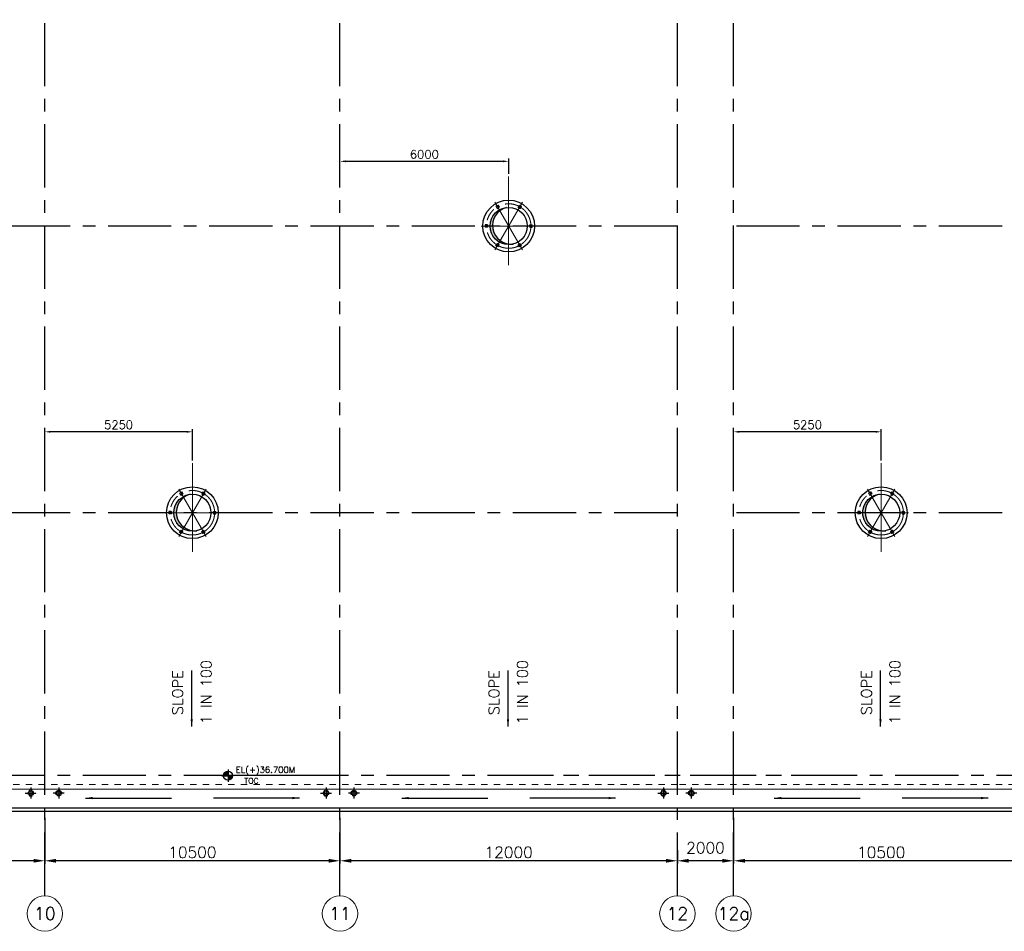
# Model space of a CAD drawing. Header units: inches. Extents: x 0 to 1544102, y -512776 to 23144100.
# Tile 69 of 256: x 502321 to 537343, y -450187 to -417757. Entities that reach past the tile are written whole.
import ezdxf
from ezdxf.enums import TextEntityAlignment as Align

# ---------------------------------------------------------------- set-up
doc = ezdxf.new("R2010")
doc.units = ezdxf.units.IN
doc.header["$LTSCALE"] = 1800
doc.header["$MEASUREMENT"] = 0
for name, pattern in [('CENTER', [2, 1.25, -0.25, 0.25, -0.25]), ('CENTER2', [1.125, 0.75, -0.125, 0.125, -0.125]), ('HIDDEN2', [0.1875, 0.125, -0.0625]), ('HIDDENS', [0.25, 0.125, -0.125])]:
    doc.linetypes.add(name, pattern=pattern)
doc.layers.get('0').update_dxf_attribs({"color": 253, "lineweight": 9})
for name, color, linetype in [('1', 7, 'Continuous'), ('DIM', 4, 'Continuous'), ('GRID', 251, 'CENTER'), ('RAIN WATER', 6, 'Continuous'), ('ROOF', 11, 'Continuous'), ('ROOFLIGHT', 12, 'Continuous'), ('WALL', 6, 'Continuous')]:
    doc.layers.add(name, color=color, linetype=linetype)
for name, color, linetype, lineweight in [('A-CUT OUT', 3, 'Continuous', 30), ('ARROW', 3, 'Continuous', 13), ('CL', 8, 'CENTER', 15), ('CNOTE', 3, 'Continuous', 15), ('CONCRETE', 145, 'Continuous', 15), ('CTEXT2', 3, 'Continuous', 25), ('dimension line', 4, 'Continuous', 13)]:
    doc.layers.add(name, color=color, linetype=linetype, lineweight=lineweight)
doc.styles.add('COMPLEX', font='complex')
doc.styles.add('ROAMNS', font='ROMANS.shx')
doc.styles.add('ROMANS', font='romans.shx')
doc.styles.add('SIMPLEX-25', font='simplex.shx')
doc.styles.get("Standard").update_dxf_attribs({"font": 'arial.ttf'})
doc.dimstyles.new('DIM INT 1', dxfattribs={"dimtxt": 300, "dimasz": 200, "dimexe": 100, "dimexo": 100, "dimgap": 100, "dimtad": 1, "dimdec": 0, "dimzin": 13, "dimdsep": 46, "dimlunit": 5, "dimtxsty": 'ROAMNS', "dimblk1": 'CLOSEDBLANK', "dimcen": 0.09, "dimclrd": 9, "dimclre": 9, "dimclrt": 4, "dimadec": 0, "dimazin": 0, "dimtfac": 1, "dimtdec": 0, "dimtix": 1, "dimtmove": 2, "dimatfit": 3, "dimfxl": 1, "dimtolj": 1, "dimtzin": 13, "dimarcsym": 0})
doc.dimstyles.new('DIM100 x2', dxfattribs={"dimscale": 0, "dimtxt": 400, "dimasz": 400, "dimexe": 100, "dimexo": 100, "dimgap": 100, "dimtad": 1, "dimdec": 0, "dimzin": 13, "dimdsep": 46, "dimtxsty": 'ROMANS', "dimblk2": 'OBLIQUE', "dimcen": 100, "dimdle": 100, "dimclrd": 9, "dimclre": 9, "dimclrt": 4, "dimadec": 0, "dimazin": 0, "dimtfac": 1.1, "dimtdec": 0, "dimtix": 1, "dimtmove": 2, "dimatfit": 3, "dimfxl": 1, "dimtolj": 1, "dimtzin": 13, "dimarcsym": 0})
doc.dimstyles.new('MAIN', dxfattribs={"dimtxt": 350, "dimasz": 250, "dimexe": 20, "dimexo": 20, "dimgap": 100, "dimtad": 1, "dimdec": 0, "dimzin": 0, "dimdsep": 46, "dimtxsty": 'ROMANS', "dimcen": 0.09, "dimclrd": 256, "dimclre": 9, "dimclrt": 256, "dimadec": 0, "dimazin": 0, "dimtfac": 1, "dimtdec": 0, "dimtofl": 0, "dimtmove": 0, "dimatfit": 3, "dimfxl": 0.18, "dimtolj": 1, "dimtzin": 0, "dimarcsym": 0})

# ---------------------------------------------------------------- blocks, each defined once
blk = doc.blocks.new('*D614')
at = {"layer": 'dimension line', "color": 9, "lineweight": -2, "transparency": 16777216}
for p, q in [((525714, -447678), (525714, -447778)), ((527314, -447678), (526114, -447678)), ((527714, -447677), (527714, -447778))]:
    blk.add_line(p, q, dxfattribs=at)
at = {"layer": 'dimension line', "color": 9, "transparency": 16777216}
for points in [[(526114, -447611), (526114, -447745), (525714, -447678)], [(527314, -447611), (527314, -447745), (527714, -447678)]]:
    blk.add_solid(points, dxfattribs=at)
at = {"layer": 'dimension line', "color": 4, "transparency": 16777216, "insert": (526714, -447215), "char_height": 400, "attachment_point": 5, "style": 'ROMANS'}
blk.add_mtext('\\A1;2000', dxfattribs=at)
blk = doc.blocks.new('_Oblique')
at = {"color": 0, "linetype": 'ByBlock', "lineweight": -2}
blk.add_line((-0.5, -0.5), (0.5, 0.5), dxfattribs=at)
blk = doc.blocks.new('*D617')
at = {"layer": 'dimension line', "color": 9, "lineweight": -2, "transparency": 16777216}
for p, q in [((527714, -446152), (527714, -447778)), ((538214, -447296), (538214, -447778)), ((537814, -447678), (528114, -447678))]:
    blk.add_line(p, q, dxfattribs=at)
at = {"layer": 'dimension line', "color": 9, "transparency": 16777216}
for points in [[(528114, -447611), (528114, -447745), (527714, -447678)], [(537814, -447611), (537814, -447745), (538214, -447678)]]:
    blk.add_solid(points, dxfattribs=at)
at = {"layer": 'dimension line', "color": 4, "transparency": 16777216, "insert": (532964, -447378), "char_height": 400, "attachment_point": 5, "style": 'ROMANS'}
blk.add_mtext('\\A1;10500', dxfattribs=at)
blk = doc.blocks.new('*D619')
at = {"layer": 'dimension line', "color": 9, "lineweight": -2, "transparency": 16777216}
for p, q in [((513714, -446152), (513714, -447778)), ((525714, -447296), (525714, -447778)), ((525314, -447678), (514114, -447678))]:
    blk.add_line(p, q, dxfattribs=at)
at = {"layer": 'dimension line', "color": 9, "transparency": 16777216}
for points in [[(514114, -447611), (514114, -447745), (513714, -447678)], [(525314, -447611), (525314, -447745), (525714, -447678)]]:
    blk.add_solid(points, dxfattribs=at)
at = {"layer": 'dimension line', "color": 4, "transparency": 16777216, "insert": (519714, -447378), "char_height": 400, "attachment_point": 5, "style": 'ROMANS'}
blk.add_mtext('\\A1;12000', dxfattribs=at)
blk = doc.blocks.new('*D620')
at = {"layer": 'dimension line', "color": 9, "lineweight": -2, "transparency": 16777216}
for p, q in [((503214, -446152), (503214, -447778)), ((513714, -447296), (513714, -447778)), ((513314, -447678), (503614, -447678))]:
    blk.add_line(p, q, dxfattribs=at)
at = {"layer": 'dimension line', "color": 9, "transparency": 16777216}
for points in [[(503614, -447611), (503614, -447745), (503214, -447678)], [(513314, -447611), (513314, -447745), (513714, -447678)]]:
    blk.add_solid(points, dxfattribs=at)
at = {"layer": 'dimension line', "color": 4, "transparency": 16777216, "insert": (508464, -447378), "char_height": 400, "attachment_point": 5, "style": 'ROMANS'}
blk.add_mtext('\\A1;10500', dxfattribs=at)
blk = doc.blocks.new('*D621')
at = {"layer": 'dimension line', "color": 9, "lineweight": -2, "transparency": 16777216}
for p, q in [((492214, -446152), (492214, -447778)), ((503214, -447296), (503214, -447778)), ((502814, -447678), (492614, -447678))]:
    blk.add_line(p, q, dxfattribs=at)
at = {"layer": 'dimension line', "color": 9, "transparency": 16777216}
for points in [[(492614, -447611), (492614, -447745), (492214, -447678)], [(502814, -447611), (502814, -447745), (503214, -447678)]]:
    blk.add_solid(points, dxfattribs=at)
at = {"layer": 'dimension line', "color": 4, "transparency": 16777216, "insert": (497714, -447378), "char_height": 400, "attachment_point": 5, "style": 'ROMANS'}
blk.add_mtext('\\A1;11000', dxfattribs=at)
blk = doc.blocks.new('GRD')
at = {"layer": 'CL', "linetype": 'Continuous'}
blk.add_circle((0, 419.99985), 419.99985, dxfattribs=at)
at = {"layer": 'CL', "color": 4, "style": 'COMPLEX'}
blk.add_attdef('GRD', text='', height=300, dxfattribs=at).set_placement((0, 419.99985), align=Align.MIDDLE)
blk = doc.blocks.new('RWDP')
at = {"layer": 'RAIN WATER', "linetype": 'CENTER2', "ltscale": 0.05}
for p, q in [((695, -625), (295, -625)), ((495, -425), (495, -825))]:
    blk.add_line(p, q, dxfattribs=at)
at = {"layer": 'RAIN WATER', "linetype": 'HIDDEN2', "ltscale": 0.25}
blk.add_circle((495, -625), 100, dxfattribs=at)
at = {"layer": 'RAIN WATER', "ltscale": 0.25}
blk.add_circle((495, -625), 75, dxfattribs=at)
blk = doc.blocks.new('PL-FFL2')
at = {"layer": 'A-CUT OUT'}
h = blk.add_hatch(color=7, dxfattribs=at)
h.paths.add_polyline_path([(3.09, 1.96, 0.414214), (1.09, -0.04), (3.09, -0.04)])
h.paths.add_polyline_path([(5.09, -0.04), (3.09, -0.04), (3.09, -2.04, 0.414214)])
at = {"color": 1, "linetype": 'Continuous'}
for p, q in [((3.09, 2.74), (3.09, -2.74)), ((29.24, 0), (4.78, 0)), ((4.78, 0), (5.09, 0)), ((0.31, -0.04), (5.09, -0.04))]:
    blk.add_line(p, q, dxfattribs=at)
blk.add_circle((3.09, -0.04), 2, dxfattribs=at)
at = {"color": 4, "linetype": 'Continuous'}
blk.add_attdef('EL(+)', text='', height=2.75, dxfattribs=at).set_placement((18.98, 2.4), align=Align.MIDDLE)
at = {"color": 3, "linetype": 'Continuous'}
blk.add_attdef('XXX', text='', height=2.5, dxfattribs=at).set_placement((18.44, -3.52), align=Align.MIDDLE)
blk = doc.blocks.new('A$C143F1039')
at = {"layer": 'DIM'}
for points in [[(-355, 674), (-380, 742), (-338, 669), (-411, 628)], [(405, 649), (338, 669), (411, 628), (453, 700)], [(-759, 31), (-749, -42), (-749, 42), (-833, 42)], [(749, 42), (749, -42), (833, -42), (764, -27)], [(-407, -649), (-338, -669), (-411, -628), (-453, -700)], [(338, -669), (411, -628), (359, -674), (380, -742)]]:
    blk.add_hatch(color=5, dxfattribs=at).paths.add_polyline_path(points)
at = {"layer": 'ROOF'}
h = blk.add_hatch(color=5, dxfattribs=at)
h.paths.add_polyline_path([(-660, 0), (-572, 0, -0.350453), (-73, 656, 0.381936)])
h.paths.add_polyline_path([(0, -660), (0, -638, -0.368877), (-572, 0), (-660, 0, 0.414214)])
at = {"layer": 'ROOFLIGHT'}
blk.add_hatch(color=5, dxfattribs=at).paths.add_polyline_path([(161, -640, -0.061238), (0, -638), (0, -660, 0.061706)])
at = {"layer": 'CL'}
for p, q in [((0, 1762), (0, -1762)), ((0, 1322), (0, -1322)), ((-487, -843), (487, 843)), ((487, -843), (-487, 843)), ((0, -974), (0, 974)), ((974, 0), (-974, 0)), ((730, 0), (-730, 0))]:
    blk.add_line(p, q, dxfattribs=at)
at = {"layer": 'CL', "color": 6}
for p, q in [((-379, 744), (-455, 701)), ((-455, 701), (-411, 625)), ((-379, 744), (-336, 669)), ((379, 744), (336, 669)), ((455, 701), (379, 744)), ((455, 701), (411, 625)), ((-336, 669), (-411, 625)), ((411, 625), (336, 669)), ((-834, 44), (-747, 44)), ((-834, 44), (-834, -44)), ((747, -44), (747, 44)), ((834, 44), (747, 44)), ((834, -44), (834, 44)), ((-834, -44), (-747, -44)), ((834, -44), (747, -44)), ((-455, -701), (-411, -625)), ((-379, -744), (-336, -669)), ((336, -669), (411, -625)), ((379, -744), (336, -669)), ((455, -701), (411, -625)), ((-455, -701), (-379, -744)), ((379, -744), (455, -701))]:
    blk.add_line(p, q, dxfattribs=at)
at = {"layer": 'CL'}
blk.add_circle((0, 0), 791, dxfattribs=at)
at = {"layer": 'CNOTE'}
blk.add_circle((0, 0), 660, dxfattribs=at)
at = {"layer": 'DIM'}
for points in [[(-355, 674), (-380, 742), (-338, 669), (-411, 628)], [(405, 649), (338, 669), (411, 628), (453, 700)], [(-759, 31), (-749, -42), (-749, 42), (-833, 42)], [(749, 42), (749, -42), (833, -42), (764, -27)], [(-407, -649), (-338, -669), (-411, -628), (-453, -700)], [(338, -669), (411, -628), (359, -674), (380, -742)]]:
    blk.add_lwpolyline(points, close=True, dxfattribs=at)
at = {"layer": 'ROOF', "color": 5}
for p, q in [((-747, 44), (-747, -44)), ((-411, -625), (-336, -669))]:
    blk.add_line(p, q, dxfattribs=at)
at = {"layer": 'ROOF'}
for p, q in [((-747, 44), (-747, -44)), ((-411, -625), (-336, -669))]:
    blk.add_line(p, q, dxfattribs=at)
at = {"layer": 'ROOFLIGHT'}
for p, q in [((747, 44), (747, -44)), ((747, -44), (834, -44))]:
    blk.add_line(p, q, dxfattribs=at)
for radius in [921, 660]:
    blk.add_circle((0, 0), radius, dxfattribs=at)
blk.add_arc((88, 16), 660, 104.124, 276.3854, dxfattribs=at)
blk = doc.blocks.new('*D2162')
at = {"layer": 'DIM', "color": 9, "lineweight": -2, "transparency": 16777216}
for p, q in [((513714, -423437), (513714, -422695)), ((519714, -423235), (519714, -422695)), ((513914, -422795), (519514, -422795))]:
    blk.add_line(p, q, dxfattribs=at)
at = {"layer": 'DIM', "color": 9, "transparency": 16777216}
for points in [[(513914, -422762), (513914, -422829), (513714, -422795)], [(519514, -422762), (519514, -422829), (519714, -422795)]]:
    blk.add_solid(points, dxfattribs=at)
at = {"layer": 'DIM', "color": 4, "transparency": 16777216, "insert": (516714, -422545), "char_height": 300, "attachment_point": 5, "style": 'ROAMNS'}
blk.add_mtext('\\A1;6000', dxfattribs=at)
blk = doc.blocks.new('_ClosedBlank')
at = {"color": 0, "linetype": 'ByBlock', "lineweight": -2}
for p, q in [((-1, 0.17), (0, 0)), ((-1, 0.17), (-1, -0.17)), ((0, 0), (-1, -0.17))]:
    blk.add_line(p, q, dxfattribs=at)
blk = doc.blocks.new('*D2173')
at = {"layer": 'DIM', "color": 9, "lineweight": -2, "transparency": 16777216}
for p, q in [((527714, -433273), (527714, -432318)), ((532764, -432418), (527914, -432418)), ((532964, -433435), (532964, -432318))]:
    blk.add_line(p, q, dxfattribs=at)
at = {"layer": 'DIM', "color": 9, "transparency": 16777216}
for points in [[(527914, -432385), (527914, -432452), (527714, -432418)], [(532764, -432385), (532764, -432452), (532964, -432418)]]:
    blk.add_solid(points, dxfattribs=at)
at = {"layer": 'DIM', "color": 4, "transparency": 16777216, "insert": (530339, -432168), "char_height": 300, "attachment_point": 5, "style": 'ROAMNS'}
blk.add_mtext('\\A1;5250', dxfattribs=at)
blk = doc.blocks.new('*D2174')
at = {"layer": 'DIM', "color": 9, "lineweight": -2, "transparency": 16777216}
for p, q in [((503214, -433600), (503214, -432318)), ((508264, -432418), (503414, -432418)), ((508464, -433435), (508464, -432318))]:
    blk.add_line(p, q, dxfattribs=at)
at = {"layer": 'DIM', "color": 9, "transparency": 16777216}
for points in [[(503414, -432385), (503414, -432452), (503214, -432418)], [(508264, -432385), (508264, -432452), (508464, -432418)]]:
    blk.add_solid(points, dxfattribs=at)
at = {"layer": 'DIM', "color": 4, "transparency": 16777216, "insert": (505839, -432168), "char_height": 300, "attachment_point": 5, "style": 'ROAMNS'}
blk.add_mtext('\\A1;5250', dxfattribs=at)

msp = doc.modelspace()

# ---------------------------------------------------------------- linework, layer by layer
at = {"linetype": 'HIDDENS'}
for p, q in [((525713.7, -444962.3), (403063.7, -444962.3)), ((648863.7, -444962.3), (525713.7, -444962.3))]:
    msp.add_line(p, q, dxfattribs=at)
at = {"layer": 'CONCRETE'}
for p, q in [((525713.7, -445127.3), (403063.7, -445127.3)), ((648863.7, -445127.3), (525713.7, -445127.3))]:
    msp.add_line(p, q, dxfattribs=at)
at = {"layer": 'GRID'}
for p, q in [((527713.7, -448927.3), (527713.7, -387147.3)), ((503213.7, -448927.3), (503213.7, -398147.3)), ((513713.7, -448927.3), (513713.7, -398147.3)), ((525713.7, -448927.3), (525713.7, -398147.3)), ((525713.7, -448927.3), (525713.7, -398147.3)), ((525713.7, -425097.3), (403063.7, -425097.3)), ((648863.7, -425097.3), (527713.7, -425097.3)), ((525713.7, -435297.3), (403063.7, -435297.3)), ((648863.7, -435297.3), (527713.7, -435297.3)), ((532013.7, -444647.3), (399465.66, -444647.3)), ((654513.7, -444647.3), (519413.7, -444647.3))]:
    msp.add_line(p, q, dxfattribs=at)
at = {"layer": 'WALL'}
for p, q in [((525713.7, -445802.3), (403063.7, -445802.3)), ((648863.7, -445802.3), (525713.7, -445802.3)), ((525713.7, -445927.3), (402938.7, -445927.3)), ((648988.7, -445927.3), (525713.7, -445927.3))]:
    msp.add_line(p, q, dxfattribs=at)

# ---------------------------------------------------------------- block references
at = {"layer": '1', "color": 6}
ref = msp.add_blockref('PL-FFL2', (509484.6, -444647.76), dxfattribs=dict(at, xscale=80, yscale=80, zscale=80))
ref.add_attrib('XXX', 'TOC', dxfattribs={"layer": '0', "color": 3, "linetype": 'Continuous', "height": 200, "style": 'SIMPLEX-25'}).set_placement((510566.25, -444834.71), align=Align.MIDDLE)
ref.add_attrib('EL(+)', 'EL(+)36.700M', dxfattribs={"layer": '0', "color": 4, "linetype": 'Continuous', "height": 220, "style": 'SIMPLEX-25'}).set_placement((511063, -444455.99), align=Align.MIDDLE)
at = {"layer": 'CNOTE'}
for p in [(519713.62, -425097.46), (508463.7, -435297.28), (532963.7, -435297.28)]:
    msp.add_blockref('A$C143F1039', p, dxfattribs=at)
at = {"layer": 'DIM', "xscale": 1.5, "yscale": 1.5, "zscale": 1.5}
for p, values in [((503213.83, -450187.3), {'GRD': '10'}), ((513713.83, -450187.3), {'GRD': '11'}), ((525713.83, -450187.3), {'GRD': '12'}), ((527713.83, -450187.3), {'GRD': '12a'})]:
    msp.add_blockref('GRD', p, dxfattribs=at).add_auto_attribs(values)
at = {"layer": 'RAIN WATER', "xscale": -1}
for p in [(503213.7, -444647.3), (513713.7, -444647.3), (525713.7, -444647.3)]:
    msp.add_blockref('RWDP', p, dxfattribs=at)
at = {"layer": 'RAIN WATER'}
for p in [(503213.7, -444647.3), (513713.7, -444647.3), (525713.7, -444647.3)]:
    msp.add_blockref('RWDP', p, dxfattribs=at)

# ---------------------------------------------------------------- texts
at = {"layer": 'CTEXT2', "style": 'ROMANS'}
for s, p in [('SLOPE', (508128.82, -442494.95)), ('1 IN 100', (509140.17, -442821.78)), ('SLOPE', (519378.82, -442494.95)), ('1 IN 100', (520390.17, -442821.78)), ('SLOPE', (532628.82, -442494.95)), ('1 IN 100', (533640.17, -442821.78))]:
    msp.add_text(s, height=375, rotation=90, dxfattribs=at).set_placement(p)

# ---------------------------------------------------------------- dimensions: what is measured, and where the dimension line sits
at = {"layer": 'DIM'}
for base, p1, p2, picture, middle in [((519713.62, -422795.22), (513713.7, -423537.3), (519713.62, -423335.29), '*D2162', (516713.66, -422545.22)), ((503213.7, -432418.49), (508463.7, -433535.11), (503213.7, -433699.51), '*D2174', (505838.7, -432168.49)), ((527713.7, -432418.49), (532963.7, -433535.11), (527713.7, -433372.97), '*D2173', (530338.7, -432168.49))]:
    dim = msp.add_linear_dim(base=base, p1=p1, p2=p2, dimstyle='DIM INT 1', dxfattribs=at)
    dim.commit()
    dim.dimension.update_dxf_attribs({"geometry": picture, "text_midpoint": middle})
at = {"layer": 'dimension line'}
for base, p1, p2, picture, middle in [((492213.7, -447678), (503213.7, -447196.32), (492213.7, -446052.42), '*D621', (497713.7, -447378)), ((503213.7, -447678), (513713.7, -447196.32), (503213.7, -446052.42), '*D620', (508463.7, -447378)), ((513713.7, -447678), (525713.7, -447196.32), (513713.7, -446052.42), '*D619', (519713.7, -447378)), ((527713.7, -447678), (538213.7, -447196.32), (527713.7, -446052.42), '*D617', (532963.7, -447378))]:
    dim = msp.add_linear_dim(base=base, p1=p1, p2=p2, angle=180, dimstyle='DIM100 x2', override={"dimscale": 1}, dxfattribs=at)
    dim.commit()
    dim.dimension.update_dxf_attribs({"geometry": picture, "text_midpoint": middle})
dim = msp.add_linear_dim(base=(525713.7, -447678), p1=(527713.7, -447577.45), p2=(525713.7, -447578.41), angle=180, dimstyle='DIM100 x2', override={"dimscale": 1}, dxfattribs=at)
dim.commit()
dim.dimension.update_dxf_attribs({"geometry": '*D614', "text_midpoint": (526713.7, -447215.22), "dimtype": 160})

# ---------------------------------------------------------------- leaders
at = {"layer": 'ARROW'}
for points, override in [([(508440.32, -442897.66), (508440.32, -440912.42)], {"dimtad": 0, "dimfxl": 2.5, "dimarcsym": 2}), ([(519690.32, -442897.66), (519690.32, -440912.42)], {"dimtad": 0, "dimfxl": 2.5, "dimarcsym": 2}), ([(532940.32, -442897.66), (532940.32, -440912.42)], {"dimtad": 0, "dimfxl": 2.5, "dimarcsym": 2}), ([(504661.42, -445447.29), (507718.21, -445447.29)], {"dimgap": 100, "dimtad": 0, "dimfxl": 2.5, "dimarcsym": 2}), ([(512268.85, -445447.29), (509212.07, -445447.29)], {"dimgap": 100, "dimtad": 0, "dimfxl": 2.5, "dimarcsym": 2}), ([(515911.42, -445447.29), (518968.21, -445447.29)], {"dimgap": 100, "dimtad": 0, "dimfxl": 2.5, "dimarcsym": 2}), ([(523518.85, -445447.29), (520462.07, -445447.29)], {"dimgap": 100, "dimtad": 0, "dimfxl": 2.5, "dimarcsym": 2}), ([(529161.42, -445447.29), (532218.21, -445447.29)], {"dimgap": 100, "dimtad": 0, "dimfxl": 2.5, "dimarcsym": 2}), ([(536768.85, -445447.29), (533712.07, -445447.29)], {"dimgap": 100, "dimtad": 0, "dimfxl": 2.5, "dimarcsym": 2})]:
    msp.add_leader(points, dimstyle='MAIN', override=override, dxfattribs=at)

doc.saveas('drawing.dxf')
